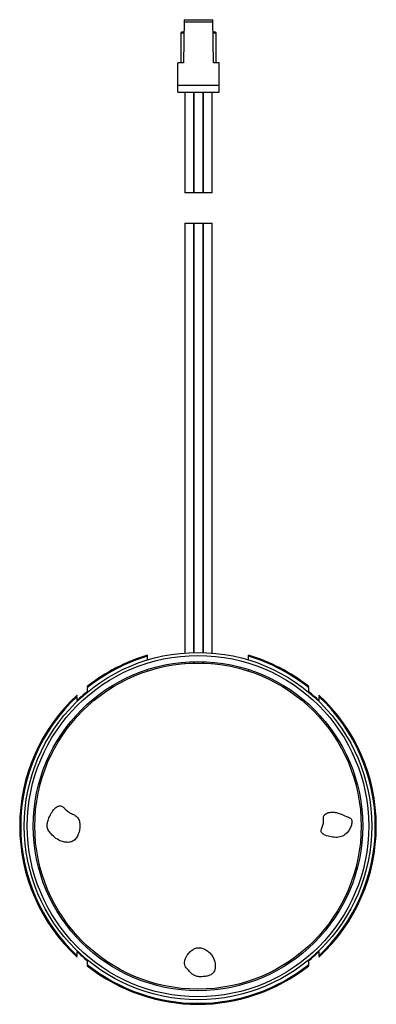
# Paper-space layout '_Oben' of a CAD drawing. Header units: millimetres. Extents: x 7 to 42.4, y -40.4 to 57.4.
import ezdxf

# ---------------------------------------------------------------- set-up
doc = ezdxf.new("R2010")
doc.units = ezdxf.units.MM

psp = doc.layouts.new('_Oben')

# ---------------------------------------------------------------- linework, layer by layer
at = {"color": 7, "linetype": 'Continuous', "lineweight": 25}
for p, q in [((23.34, 57.445), (23.265, 53.145)), ((23.336, 57.245), (26.192, 57.245)), ((23.34, 57.445), (26.189, 57.445)), ((26.264, 53.145), (26.189, 57.445)), ((23.114, 56.245), (23.014, 56.145)), ((23.014, 56.145), (23.014, 53.145)), ((23.014, 56.145), (23.317, 56.145)), ((23.114, 56.245), (23.319, 56.245)), ((26.209, 56.245), (26.414, 56.245)), ((26.211, 56.145), (26.514, 56.145)), ((26.514, 56.145), (26.414, 56.245)), ((26.514, 53.145), (26.514, 56.145)), ((22.714, 50.245), (22.714, 53.145)), ((23.265, 53.145), (22.714, 53.145)), ((26.814, 53.145), (26.264, 53.145)), ((26.814, 50.245), (26.814, 53.145)), ((22.714, 50.945), (26.814, 50.945)), ((22.714, 50.245), (26.814, 50.245)), ((23.404, 50.245), (23.404, 40.245)), ((24.304, 40.245), (24.304, 50.245)), ((24.314, 50.245), (24.314, 40.245)), ((25.214, 40.245), (25.214, 50.245)), ((25.224, 50.245), (25.224, 40.245)), ((26.124, 40.245), (26.124, 50.245)), ((24.304, 40.245), (23.404, 40.245)), ((25.214, 40.245), (24.314, 40.245)), ((26.124, 40.245), (25.224, 40.245)), ((23.404, 37.245), (23.404, -5.455)), ((23.404, 37.245), (24.304, 37.245)), ((24.304, -5.41), (24.304, 37.245)), ((24.314, 37.245), (24.314, -5.41)), ((24.314, 37.245), (25.214, 37.245)), ((25.214, -5.412), (25.214, 37.245)), ((25.224, 37.245), (25.224, -5.413)), ((25.224, 37.245), (26.124, 37.245)), ((26.124, -5.463), (26.124, 37.245)), ((19.714, -5.73), (19.714, -5.676)), ((19.714, -6.146), (19.714, -5.78)), ((29.714, -5.73), (29.714, -5.676)), ((29.714, -6.146), (29.714, -5.78)), ((23.404, -6.358), (23.404, -6.508)), ((24.304, -6.46), (24.304, -6.31)), ((24.314, -6.31), (24.314, -6.46)), ((25.214, -6.463), (25.214, -6.313)), ((25.224, -6.313), (25.224, -6.463)), ((26.124, -6.517), (26.124, -6.366)), ((19.714, -7.246), (19.714, -7.088)), ((29.714, -7.246), (29.714, -7.088)), ((13.714, -8.788), (13.714, -8.845)), ((35.714, -8.845), (35.714, -8.788)), ((12.714, -9.709), (12.714, -9.644)), ((36.714, -9.644), (36.714, -9.709)), ((12.714, -35.666), (12.714, -35.601)), ((36.714, -35.601), (36.714, -35.666)), ((13.714, -36.465), (13.714, -36.522)), ((35.714, -36.522), (35.714, -36.465))]:
    psp.add_line(p, q, dxfattribs=at)
for radius in [17.25, 16.95, 16.35, 16.2]:
    psp.add_circle((24.714, -22.655), radius, dxfattribs=at)
for radius, start, end in [(17.7, 106.40863, 128.42348), (17.6, 106.50452, 128.68219), (17.7, 51.57652, 73.59137), (17.6, 51.31781, 73.49548), (17.7, 132.68491, 227.31509), (17.303, 129.47536, 133.9111), (17.303, 46.0889, 50.52464), (17.7, 312.68491, 47.31509), (17.6, 132.98589, 227.01411), (17.6, 312.98589, 47.01411), (17.303, 226.0889, 230.52464), (17.303, 309.47536, 313.9111), (17.6, 231.31781, 308.68219), (17.7, 231.57652, 308.42348)]:
    psp.add_arc((24.714, -22.655), radius, start, end, dxfattribs=at)
for points, knots in [([(13.714, -8.916), (13.714, -8.98), (13.714, -9.107), (13.714, -9.235), (13.714, -9.299)], [0, 0, 0, 0, 0.5014822, 1, 1, 1, 1]), ([(35.714, -9.299), (35.714, -9.235), (35.714, -9.107), (35.714, -8.98), (35.714, -8.916)], [0, 0, 0, 0, 0.498518, 1, 1, 1, 1]), ([(12.714, -10.19), (12.714, -10.117), (12.714, -9.98), (12.714, -9.844), (12.714, -9.78)], [0, 0, 0, 0, 0.52958, 1, 1, 1, 1]), ([(36.714, -9.78), (36.714, -9.844), (36.714, -9.98), (36.714, -10.117), (36.714, -10.19)], [0, 0, 0, 0, 0.4704197, 1, 1, 1, 1]), ([(10.034, -23.314), (10.178, -23.474), (10.467, -23.796), (10.97, -24.108), (11.466, -24.257), (11.907, -24.285), (12.327, -24.158), (12.641, -23.848), (12.849, -23.444), (12.972, -22.987), (13.004, -22.518), (12.931, -22.078), (12.718, -21.699), (12.347, -21.488), (11.944, -21.326), (11.621, -21.057), (11.37, -20.804), (11.151, -20.645), (10.936, -20.627), (10.763, -20.688), (10.53, -20.848), (10.271, -21.158), (10.017, -21.6), (9.828, -22.073), (9.716, -22.53), (9.765, -22.981), (9.943, -23.202), (10.034, -23.314)], [0, 0, 0, 0, 0.06109, 0.122343, 0.165179, 0.207, 0.24618, 0.285732, 0.328611, 0.374017, 0.419138, 0.461206, 0.499389, 0.537599, 0.579221, 0.622995, 0.6548, 0.681484, 0.697176, 0.713756, 0.732518, 0.77686, 0.827028, 0.876914, 0.92099, 0.959837, 1, 1, 1, 1]), ([(39.508, -23.314), (39.598, -23.2), (39.78, -22.972), (39.952, -22.588), (40.017, -22.252), (39.964, -22.005), (39.845, -21.855), (39.665, -21.773), (39.282, -21.641), (38.858, -21.423), (38.327, -21.274), (37.899, -21.262), (37.545, -21.338), (37.309, -21.48), (37.19, -21.653), (37.169, -21.883), (37.184, -22.194), (37.133, -22.573), (36.982, -22.873), (36.931, -23.098), (36.945, -23.239), (37.029, -23.364), (37.161, -23.469), (37.459, -23.622), (37.927, -23.736), (38.514, -23.8), (39.089, -23.688), (39.366, -23.441), (39.508, -23.314)], [0, 0, 0, 0, 0.048657, 0.097545, 0.140222, 0.160727, 0.180345, 0.202247, 0.225988, 0.316722, 0.361453, 0.409748, 0.45916, 0.480898, 0.500615, 0.526916, 0.55667, 0.60567, 0.652895, 0.66856, 0.682564, 0.698929, 0.717582, 0.738855, 0.810793, 0.877373, 0.93713, 1, 1, 1, 1]), ([(12.714, -35.53), (12.714, -35.466), (12.714, -35.33), (12.714, -35.193), (12.714, -35.12)], [0, 0, 0, 0, 0.47042, 1, 1, 1, 1]), ([(25.311, -37.599), (25.445, -37.58), (25.704, -37.544), (26.067, -37.406), (26.345, -37.113), (26.444, -36.699), (26.426, -36.254), (26.299, -35.821), (26.076, -35.437), (25.772, -35.116), (25.404, -34.875), (24.996, -34.726), (24.577, -34.729), (24.21, -34.897), (23.904, -35.152), (23.663, -35.443), (23.491, -35.739), (23.39, -36.017), (23.36, -36.299), (23.439, -36.602), (23.655, -36.879), (23.921, -37.15), (24.192, -37.417), (24.537, -37.579), (24.918, -37.629), (25.177, -37.609), (25.311, -37.599)], [0, 0, 0, 0, 0.04386, 0.084889, 0.123342, 0.169607, 0.21857, 0.26667, 0.314139, 0.361397, 0.408723, 0.455638, 0.50037, 0.540673, 0.583693, 0.628864, 0.662423, 0.69433, 0.724138, 0.752855, 0.793358, 0.835882, 0.876676, 0.91588, 0.956743, 1, 1, 1, 1]), ([(36.714, -35.12), (36.714, -35.193), (36.714, -35.33), (36.714, -35.466), (36.714, -35.53)], [0, 0, 0, 0, 0.52958, 1, 1, 1, 1]), ([(13.714, -36.011), (13.714, -36.075), (13.714, -36.203), (13.714, -36.33), (13.714, -36.394)], [0, 0, 0, 0, 0.498518, 1, 1, 1, 1]), ([(35.714, -36.394), (35.714, -36.33), (35.714, -36.203), (35.714, -36.075), (35.714, -36.011)], [0, 0, 0, 0, 0.501482, 1, 1, 1, 1])]:
    psp.add_open_spline(points, degree=3, knots=knots, dxfattribs=at)

doc.saveas('drawing.dxf')
